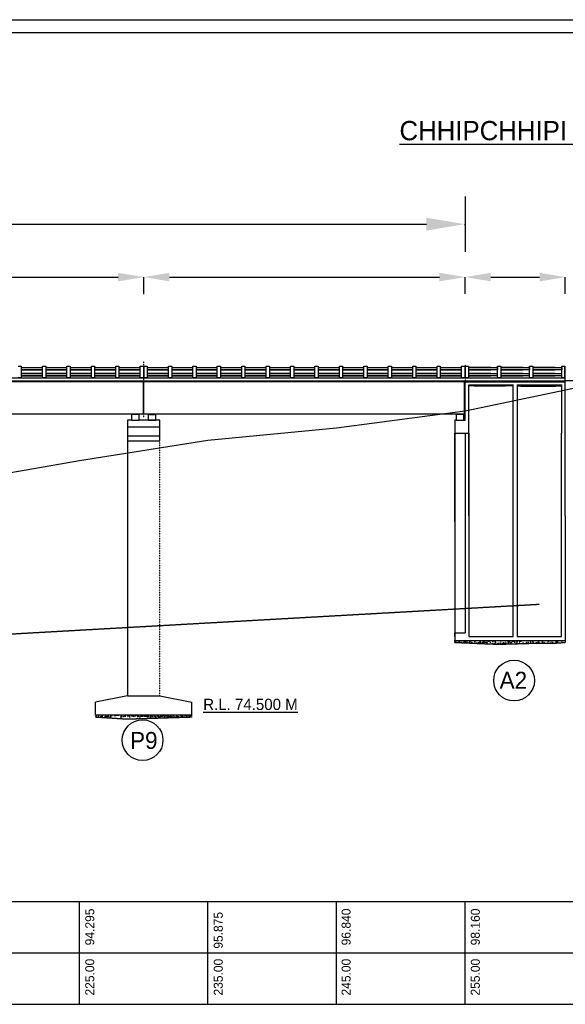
# Model space of a CAD drawing. Header units: inches. Extents: x -1841658761 to 3039153, y 1727 to 2165588347.
# Tile 36 of 41: x 850788 to 893238, y 983782 to 1060363. Entities that reach past the tile are written whole.
import ezdxf

# ---------------------------------------------------------------- set-up
doc = ezdxf.new("R2010")
doc.units = ezdxf.units.IN
doc.header["$MEASUREMENT"] = 0
doc.linetypes.add('ACAD_ISO03W100', pattern=[30, 12, -18])
doc.linetypes.add('DASHED', pattern=[0.75, 0.5, -0.25])
doc.layers.add('TEX', color=6, linetype='Continuous')
doc.layers.add('text', color=7, linetype='Continuous')
doc.dimstyles.get("Standard").update_dxf_attribs({"dimtxt": 0.18, "dimasz": 0.18, "dimexe": 0.18, "dimexo": 0.0625, "dimgap": 0.09, "dimtad": 0, "dimtih": 1, "dimtoh": 1, "dimdec": 4, "dimzin": 0, "dimdsep": 46, "dimtxsty": 'Standard', "dimcen": 0.09, "dimadec": 0, "dimazin": 0, "dimtfac": 1, "dimtdec": 4, "dimtofl": 0, "dimtmove": 0, "dimatfit": 3, "dimfxl": 1, "dimtolj": 1, "dimtzin": 0, "dimarcsym": 0})

# ---------------------------------------------------------------- blocks, each defined once
blk = doc.blocks.new('*D92')
at = {"color": 3, "lineweight": -2, "transparency": 16777216}
for p, q in [((635759, 1043039), (635759, 1044459)), ((638759, 1044459), (882438, 1044459)), ((885438, 1044384), (885438, 1044459))]:
    blk.add_line(p, q, dxfattribs=at)
at = {"color": 3, "transparency": 16777216}
for points in [[(638759, 1044959), (638759, 1043959), (635759, 1044459)], [(882438, 1044959), (882438, 1043959), (885438, 1044459)]]:
    blk.add_solid(points, dxfattribs=at)
at = {"layer": 'Defpoints', "color": 0, "transparency": 16777216}
for p in [(885438, 1044459), (885438, 1044384), (635759, 1043039)]:
    blk.add_point(p, dxfattribs=at)
at = {"color": 0, "transparency": 16777216, "insert": (775438, 1045531), "char_height": 1500, "attachment_point": 5}
blk.add_mtext('\\A1;{\\H1.4286x;LENGTH OF BRIDGE 250.00 M. = 10 SPAN OF 25.00 M. EACH}', dxfattribs=at)
blk = doc.blocks.new('*D102')
at = {"color": 0, "linetype": 'DASHED', "lineweight": -2, "transparency": 16777216}
for p, q in [((835438, 1039026), (835438, 1040343)), ((837438, 1040343), (858438, 1040343)), ((860438, 1039026), (860438, 1040343))]:
    blk.add_line(p, q, dxfattribs=at)
at = {"color": 0, "linetype": 'DASHED', "transparency": 16777216}
for points in [[(837438, 1040676), (837438, 1040010), (835438, 1040343)], [(858438, 1040676), (858438, 1040010), (860438, 1040343)]]:
    blk.add_solid(points, dxfattribs=at)
at = {"layer": 'Defpoints', "color": 0, "linetype": 'DASHED', "transparency": 16777216}
for p in [(860438, 1040343), (835438, 1039026), (860438, 1039026)]:
    blk.add_point(p, dxfattribs=at)
at = {"color": 0, "linetype": 'DASHED', "transparency": 16777216, "insert": (847938, 1040343), "char_height": 0.18, "attachment_point": 5}
blk.add_mtext('\\A1;25000.0000', dxfattribs=at)
blk = doc.blocks.new('*D103')
at = {"color": 0, "linetype": 'DASHED', "lineweight": -2, "transparency": 16777216}
for p, q in [((860438, 1039039), (860438, 1040343)), ((862438, 1040343), (883438, 1040343)), ((885438, 1039039), (885438, 1040343))]:
    blk.add_line(p, q, dxfattribs=at)
at = {"color": 0, "linetype": 'DASHED', "transparency": 16777216}
for points in [[(862438, 1040676), (862438, 1040010), (860438, 1040343)], [(883438, 1040676), (883438, 1040010), (885438, 1040343)]]:
    blk.add_solid(points, dxfattribs=at)
at = {"layer": 'Defpoints', "color": 0, "linetype": 'DASHED', "transparency": 16777216}
for p in [(885438, 1040343), (860438, 1039039), (885438, 1039039)]:
    blk.add_point(p, dxfattribs=at)
at = {"color": 0, "linetype": 'DASHED', "transparency": 16777216, "insert": (872938, 1040343), "char_height": 0.18, "attachment_point": 5}
blk.add_mtext('\\A1;25000.0066', dxfattribs=at)
blk = doc.blocks.new('*D104')
at = {"color": 0, "linetype": 'DASHED', "lineweight": -2, "transparency": 16777216}
for p, q in [((885438, 1039051), (885438, 1040343)), ((887438, 1040343), (891238, 1040343)), ((893238, 1039051), (893238, 1040343))]:
    blk.add_line(p, q, dxfattribs=at)
at = {"color": 0, "linetype": 'DASHED', "transparency": 16777216}
for points in [[(887438, 1040676), (887438, 1040010), (885438, 1040343)], [(891238, 1040676), (891238, 1040010), (893238, 1040343)]]:
    blk.add_solid(points, dxfattribs=at)
at = {"layer": 'Defpoints', "color": 0, "linetype": 'DASHED', "transparency": 16777216}
for p in [(893238, 1040343), (885438, 1039051), (893238, 1039051)]:
    blk.add_point(p, dxfattribs=at)
at = {"color": 0, "linetype": 'DASHED', "transparency": 16777216, "insert": (889338, 1040343), "char_height": 0.18, "attachment_point": 5}
blk.add_mtext('\\A1;7799.9919', dxfattribs=at)

msp = doc.modelspace()

# ---------------------------------------------------------------- hatches: boundary and pattern name
at = {"linetype": 'DASHED'}
h = msp.add_hatch(dxfattribs=at)
h.set_pattern_fill('AR-CONC', color=256, scale=75, style=0)
h.set_pattern_definition([(50, (-4441128.25, 957493.27), (537.945137, -47.0641), [56.25, -618.75]), (355, (-4441128.25, 957493.27), (-104.0635, 564.1441), [45, -495]), (100.4514, (-4441083.4, 957489.34), (433.882036, 517.079657), [47.80514, -525.856584]), (46.1842, (-4441128.25, 957643.27), (800.43079, -124.13926), [84.375, -928.125]), (96.6356, (-4441061.54, 957632.9), (700.99703, 730.5884), [71.70772, -788.78475]), (351.1842, (-4441128.25, 957643.3), (700.99646, 730.58895), [67.5, -742.5]), (21, (-4441053.25, 957605.77), (447.68029, -301.964168), [56.25, -618.75]), (326, (-4441053.25, 957605.77), (182.4865, 543.862534), [45, -495]), (71.4514, (-4441015.94, 957580.6), (630.16697, 241.89787), [47.80514, -525.856584]), (37.5, (-4441128.25, 957493.27), (9.1198915, 249.6703904), [0, -489, 0, -502.5, 0, -496.875]), (7.5, (-4441128.25, 957493.27), (197.302153, 295.808784), [0, -286.5, 0, -477.75, 0, -189.375]), (327.5, (-4441295.5, 957493.27), (400.366827, -16.916154), [0, -187.5, 0, -585, 0, -776.25]), (317.5, (-4441370.5, 957493.27), (437.389627, 75.078737), [0, -243.75, 0, -388.5, 0, -551.25])])
h.paths.add_polyline_path([(885737.94207, 1031956.73515), (885737.94207, 1031910.55833), (886668.26106, 1031880.85471), (887546.62783, 1031880.85471), (889187.94207, 1031908.61167), (889187.94207, 1031956.73515)])
h = msp.add_hatch(dxfattribs=at)
h.set_pattern_fill('AR-CONC', color=256, scale=60, style=0)
h.set_pattern_definition([(50, (-4441128.25, 957493.27), (430.35611, -37.65128), [45, -495]), (355, (-4441128.25, 957493.27), (-83.2508, 451.31528), [36, -396]), (100.4514, (-4441092.4, 957490.13), (347.10563, 413.663725), [38.244114, -420.685267]), (46.1842, (-4441128.25, 957613.27), (640.34463, -99.31141), [67.5, -742.5]), (96.6356, (-4441074.9, 957605), (560.79762, 584.47072), [57.36617, -631.0278]), (351.1842, (-4441128.25, 957613.27), (560.79717, 584.47116), [54, -594]), (21, (-4441068.25, 957583.27), (358.144231, -241.571334), [45, -495]), (326, (-4441068.25, 957583.27), (145.9892, 435.090027), [36, -396]), (71.4514, (-4441038.4, 957563.13), (504.133577, 193.518298), [38.244114, -420.685267]), (37.5, (-4441128.25, 957493.27), (7.295913, 199.7363123), [0, -391.2, 0, -402, 0, -397.5]), (7.5, (-4441128.25, 957493.27), (157.8417225, 236.647027), [0, -229.2, 0, -382.2, 0, -151.5]), (327.5, (-4441262.05, 957493.27), (320.2934617, -13.532923), [0, -150, 0, -468, 0, -621]), (317.5, (-4441322.05, 957493.27), (349.911702, 60.06299), [0, -195, 0, -310.8, 0, -441])])
h.paths.add_polyline_path([(889487.94207, 1031956.73515), (889487.94207, 1031881.88612), (890418.26106, 1031852.1825), (891296.62783, 1031852.1825), (892937.94207, 1031879.93946), (892937.94207, 1031956.73515)])
at = {"lineweight": 30}
for points in [[(859987.94363, 1029667.73432), (859987.94363, 1029706.73432), (859587.94363, 1029706.73432), (859587.94363, 1029667.73432)], [(861287.94363, 1029667.73432), (861287.94363, 1029706.73432), (860887.94363, 1029706.73432), (860887.94363, 1029667.73432)]]:
    msp.add_hatch(color=7, dxfattribs=at).paths.add_polyline_path(points)
msp.add_hatch(color=256).paths.add_polyline_path([(885237.94207, 1029706.73515), (884837.94207, 1029706.73515), (884837.94207, 1029667.73515), (885237.94207, 1029667.73515)])
at = {"linetype": 'DASHED'}
h = msp.add_hatch(dxfattribs=at)
h.set_pattern_fill('AR-CONC', color=256, scale=75, style=0)
h.set_pattern_definition([(50, (-4441128.25, 960493.27), (537.945137, -47.0641), [56.25, -618.75]), (355, (-4441128.25, 960493.27), (-104.0635, 564.1441), [45, -495]), (100.4514, (-4441083.4, 960489.34), (433.882036, 517.079657), [47.80514, -525.856584]), (46.1842, (-4441128.25, 960643.27), (800.43079, -124.13926), [84.375, -928.125]), (96.6356, (-4441061.54, 960632.9), (700.99703, 730.5884), [71.70772, -788.78475]), (351.1842, (-4441128.25, 960643.3), (700.99646, 730.58895), [67.5, -742.5]), (21, (-4441053.25, 960605.77), (447.68029, -301.964168), [56.25, -618.75]), (326, (-4441053.25, 960605.77), (182.4865, 543.862534), [45, -495]), (71.4514, (-4441015.94, 960580.6), (630.16697, 241.89787), [47.80514, -525.856584]), (37.5, (-4441128.25, 960493.27), (9.1198915, 249.6703904), [0, -489, 0, -502.5, 0, -496.875]), (7.5, (-4441128.25, 960493.27), (197.302153, 295.808784), [0, -286.5, 0, -477.75, 0, -189.375]), (327.5, (-4441295.5, 960493.27), (400.366827, -16.916154), [0, -187.5, 0, -585, 0, -776.25]), (317.5, (-4441370.5, 960493.27), (437.389627, 75.078737), [0, -243.75, 0, -388.5, 0, -551.25])])
h.paths.add_polyline_path([(885737.94207, 1012081.73515), (884637.94207, 1012081.73515), (884637.94207, 1011931.73515), (888021.38247, 1011787.48714), (890405.20232, 1011857.85097), (892225.36142, 1011861.46403), (893237.94207, 1011931.73515), (893237.94207, 1012081.73515)])
at = {"linetype": 'ACAD_ISO03W100'}
h = msp.add_hatch(dxfattribs=at)
h.set_pattern_fill('AR-CONC', color=256, scale=50, style=0)
h.set_pattern_definition([(50, (-3845433.97, 963194.88), (358.630091, -31.376067), [37.5, -412.5]), (355, (-3845433.97, 963194.88), (-69.375667, 376.096067), [30, -330]), (100.4514, (-3845404.1, 963192.26), (289.25469, 344.71977), [31.870095, -350.571056]), (46.1842, (-3845433.97, 963294.88), (533.620524, -82.759507), [56.25, -618.75]), (96.6356, (-3845389.5, 963288), (467.33135, 487.058935), [47.805144, -525.8565]), (351.1842, (-3845433.97, 963294.9), (467.33097, 487.0593), [45, -495]), (21, (-3845383.97, 963269.88), (298.453526, -201.309445), [37.5, -412.5]), (326, (-3845383.97, 963269.88), (121.657666, 362.575023), [30, -330]), (71.4514, (-3845359.1, 963253.1), (420.111314, 161.265248), [31.870095, -350.571056]), (37.5, (-3845433.97, 963194.88), (6.0799277, 166.446927), [0, -326, 0, -335, 0, -331.25]), (7.5, (-3845433.97, 963194.88), (131.534769, 197.205856), [0, -191, 0, -318.5, 0, -126.25]), (327.5, (-3845545.47, 963194.88), (266.911218, -11.277436), [0, -125, 0, -390, 0, -517.5]), (317.5, (-3845595.47, 963194.88), (291.593085, 50.052491), [0, -162.5, 0, -259, 0, -367.5])])
h.paths.add_polyline_path([(864187.94363, 1006131.73515), (864187.94363, 1006281.73515), (856687.94363, 1006281.73515), (856687.94363, 1006131.73515)])

# ---------------------------------------------------------------- linework, layer by layer
at = {"lineweight": 30}
for p, q in [((579437.94207, 1060362.80354), (939896.01922, 1060362.80354)), ((885437.94207, 1032206.73515), (815437.94207, 1032206.73515)), ((885437.94207, 1029706.73515), (885437.94207, 1032206.73515)), ((885437.94207, 1029941.73515), (895437.94207, 1032036.73515)), ((875437.94207, 1028621.73515), (885437.94207, 1029941.73515)), ((865437.94207, 1027656.73515), (875437.94207, 1028621.73515)), ((855437.94207, 1026076.73515), (865437.94207, 1027656.73515)), ((845437.94207, 1024336.73515), (855437.94207, 1026076.73515))]:
    msp.add_line(p, q, dxfattribs=at)
for p, q in [((580437.94207, 1059362.80354), (937481.23927, 1059362.80354)), ((885437.94207, 1029206.73515), (885437.94207, 1032206.73515)), ((885437.94207, 1032206.73515), (893237.94207, 1032206.73515)), ((885737.94207, 1021781.73515), (885737.94207, 1031956.73515)), ((885737.94207, 1031956.73515), (889187.94207, 1031956.73515)), ((889187.94207, 1012381.73515), (889187.94207, 1031956.73515)), ((889487.94207, 1031956.73515), (889487.94207, 1012381.73515)), ((889487.94207, 1031956.73515), (892937.94207, 1031956.73515)), ((892937.94207, 1031956.73515), (892937.94207, 1028206.73515)), ((892937.94207, 1031956.73515), (892937.94207, 1031876.73515)), ((893237.94207, 1032206.73515), (893237.94207, 1032281.73515)), ((893237.94207, 1021781.73515), (893237.94207, 1032206.73515)), ((884837.94207, 1029667.73515), (884737.94207, 1029667.73515)), ((884737.94207, 1029667.73515), (884737.94207, 1029206.73515)), ((884837.94207, 1029667.73515), (884837.94207, 1029706.73515)), ((885237.94207, 1029667.73515), (884837.94207, 1029667.73515)), ((885237.94207, 1029706.73515), (885237.94207, 1029667.73515)), ((885337.94207, 1029667.73515), (885237.94207, 1029667.73515)), ((885337.94207, 1029206.73515), (885337.94207, 1029667.73515)), ((884737.94207, 1029206.73515), (884637.94207, 1029206.73515)), ((884637.94207, 1029206.73515), (884637.94207, 1028206.73515)), ((884737.94207, 1029206.73515), (885337.94207, 1029206.73515)), ((885337.94207, 1029206.73515), (885437.94207, 1029206.73515)), ((884637.94207, 1021481.73515), (884637.94207, 1028206.73515)), ((884637.94207, 1028206.73515), (885737.94207, 1028206.73515)), ((884637.94207, 1028206.73515), (884637.94207, 1011931.73515)), ((885437.94207, 1028206.73515), (885437.94207, 1012681.73515)), ((885737.94207, 1028206.73515), (885737.94207, 1012381.73515)), ((892937.94207, 1012381.73515), (892937.94207, 1028206.73515)), ((859187.94363, 1027606.73432), (859187.94363, 1007781.73515)), ((884637.94207, 1021781.73515), (884637.94207, 1022081.73515)), ((884637.94207, 1021781.73515), (884637.94207, 1021481.73515)), ((893237.94207, 1021781.73515), (893237.94207, 1015081.73515)), ((884637.94207, 1021331.73515), (884637.94207, 1021481.73515)), ((884637.94207, 1012381.73515), (884637.94207, 1012681.73515)), ((884637.94207, 1012681.73515), (885437.94207, 1012681.73515)), ((884637.94207, 1012381.73515), (884637.94207, 1012081.73515)), ((884637.94207, 1012081.73515), (893237.94207, 1012081.73515)), ((884637.94207, 1011931.73515), (884637.94207, 1012081.73515)), ((885737.94207, 1012381.73515), (889187.94207, 1012381.73515)), ((885737.94207, 1012381.73515), (889187.94207, 1012381.73515)), ((885737.94207, 1012381.73515), (885737.94207, 1012381.73515)), ((885737.94207, 1012381.73515), (885737.94207, 1012381.73515)), ((885737.94207, 1012381.73515), (886478.17084, 1012381.73515)), ((885737.94207, 1012381.73515), (885737.94207, 1012381.73515)), ((885737.94207, 1012081.73515), (893237.94207, 1012081.73515)), ((889487.94207, 1012381.73515), (892937.94207, 1012381.73515)), ((893237.94207, 1012381.73515), (893237.94207, 1012081.73515)), ((893237.94207, 1012081.73515), (893237.94207, 1011931.73515)), ((859187.94363, 1007781.73515), (856687.94363, 1007281.73515)), ((856687.94363, 1006281.73515), (856687.94363, 1007281.73515)), ((859187.94363, 1007781.73515), (861687.94363, 1007781.73515)), ((861687.94363, 1007781.73515), (864187.94363, 1007281.73515)), ((864187.94363, 1006281.73515), (864187.94363, 1007281.73515)), ((864187.94363, 1006281.73515), (856687.94363, 1006281.73515)), ((805059.77371, 991781.73515), (935437.94207, 991781.73515)), ((855437.94207, 983781.73515), (855437.94207, 991781.73515)), ((865437.94207, 983781.73515), (865437.94207, 991781.73515)), ((875437.94207, 983781.73515), (875437.94207, 991781.73515)), ((885437.94207, 983781.73515), (885437.94207, 991781.73515)), ((805287.94207, 987781.73515), (935437.94207, 987781.73515)), ((805402.44207, 983781.73515), (935437.94207, 983781.73515))]:
    msp.add_line(p, q)
at = {"linetype": 'DASHED'}
for p, q in [((885437.94363, 1046614.18732), (885437.94363, 1044383.80298)), ((885437.94363, 1044383.80298), (885437.94363, 1042318.46944)), ((893237.94207, 1032281.73515), (893237.94207, 1032506.73515)), ((860417.94387, 1029706.73446), (860417.94387, 1032206.73528)), ((860457.94363, 1029706.73432), (860457.94363, 1032206.73515)), ((885397.94363, 1029706.73432), (885397.94363, 1032206.73515)), ((885737.94207, 1031910.55833), (886668.26106, 1031880.85471)), ((886668.26106, 1031880.85471), (887546.62783, 1031880.85471)), ((887546.62783, 1031880.85471), (889187.94207, 1031908.61167)), ((889487.94207, 1031881.88612), (890418.26106, 1031852.1825)), ((890418.26106, 1031852.1825), (891296.62783, 1031852.1825)), ((891296.62783, 1031852.1825), (892937.94207, 1031879.93946)), ((895437.94207, 1032281.73515), (893237.94207, 1032281.73515)), ((835457.94363, 1029706.73432), (860417.94363, 1029706.73432)), ((860457.94363, 1029706.73432), (885397.94363, 1029706.73432)), ((884637.94207, 1011931.73515), (888021.38247, 1011787.48714)), ((888021.38247, 1011787.48714), (890405.20232, 1011857.85097)), ((890405.20232, 1011857.85097), (892225.36142, 1011861.46403)), ((892225.36142, 1011861.46403), (893237.94207, 1011931.73515)), ((856687.94363, 1006131.73515), (859150.60465, 1005975.45232)), ((859150.60465, 1005975.45232), (861246.7782, 1006041.38629)), ((861246.7782, 1006041.38629), (864187.94363, 1006131.73515))]:
    msp.add_line(p, q, dxfattribs=at)
at = {"color": 251}
for p, q in [((850662.94363, 1033406.73515), (850912.94363, 1033406.73515)), ((850912.94363, 1033406.73515), (850912.94363, 1033306.73515)), ((850912.94363, 1033306.73515), (850912.94363, 1032506.73515)), ((850912.94363, 1033126.73515), (852562.94363, 1033126.73515)), ((852562.94363, 1033126.73515), (850912.94363, 1033126.73515)), ((852562.94363, 1033406.73515), (852812.94363, 1033406.73515)), ((852562.94363, 1033306.73515), (852562.94363, 1033406.73515)), ((852562.94363, 1032506.73515), (852562.94363, 1033306.73515)), ((852812.94363, 1033406.73515), (852812.94363, 1033306.73515)), ((852812.94363, 1033306.73515), (852812.94363, 1032506.73515)), ((852812.94363, 1033126.73515), (854462.94363, 1033126.73515)), ((854462.94363, 1033126.73515), (852812.94363, 1033126.73515)), ((854462.94363, 1033406.73515), (854712.94363, 1033406.73515)), ((854462.94363, 1033306.73515), (854462.94363, 1033406.73515)), ((854462.94363, 1032506.73515), (854462.94363, 1033306.73515)), ((854712.94363, 1033406.73515), (854712.94363, 1033306.73515)), ((854712.94363, 1033306.73515), (854712.94363, 1032506.73515)), ((854712.94363, 1033126.73515), (856362.94363, 1033126.73515)), ((856362.94363, 1033126.73515), (854712.94363, 1033126.73515)), ((856362.94363, 1033406.73515), (856612.94363, 1033406.73515)), ((856362.94363, 1033306.73515), (856362.94363, 1033406.73515)), ((856362.94363, 1032506.73515), (856362.94363, 1033306.73515)), ((856612.94363, 1033406.73515), (856612.94363, 1033306.73515)), ((856612.94363, 1033306.73515), (856612.94363, 1032506.73515)), ((856612.94363, 1033126.73515), (858262.94363, 1033126.73515)), ((858262.94363, 1033126.73515), (856612.94363, 1033126.73515)), ((858262.94363, 1033406.73515), (858512.94363, 1033406.73515)), ((858262.94363, 1033306.73515), (858262.94363, 1033406.73515)), ((858262.94363, 1032506.73515), (858262.94363, 1033306.73515)), ((858512.94363, 1033406.73515), (858512.94363, 1033306.73515)), ((858512.94363, 1033306.73515), (858512.94363, 1032506.73515)), ((858512.94363, 1033126.73515), (860162.94363, 1033126.73515)), ((860162.94363, 1033126.73515), (858512.94363, 1033126.73515)), ((860162.94363, 1033406.73515), (860412.94363, 1033406.73515)), ((860162.94363, 1033306.73515), (860162.94363, 1033406.73515)), ((860162.94363, 1032506.73515), (860162.94363, 1033306.73515)), ((860412.94363, 1033406.73515), (860412.94363, 1033306.73515)), ((860412.94363, 1033306.73515), (860412.94363, 1032506.73515)), ((860462.94363, 1033406.73515), (860712.94363, 1033406.73515)), ((860462.94363, 1033306.73515), (860462.94363, 1033406.73515)), ((860462.94363, 1032506.73515), (860462.94363, 1033306.73515)), ((860712.94363, 1033406.73515), (860712.94363, 1033306.73515)), ((860712.94363, 1033306.73515), (860712.94363, 1032506.73515)), ((860712.94363, 1033126.73515), (862362.94363, 1033126.73515)), ((862362.94363, 1033126.73515), (860712.94363, 1033126.73515)), ((862362.94363, 1033406.73515), (862612.94363, 1033406.73515)), ((862362.94363, 1033306.73515), (862362.94363, 1033406.73515)), ((862362.94363, 1032506.73515), (862362.94363, 1033306.73515)), ((862612.94363, 1033406.73515), (862612.94363, 1033306.73515)), ((862612.94363, 1033306.73515), (862612.94363, 1032506.73515)), ((862612.94363, 1033126.73515), (864262.94363, 1033126.73515)), ((864262.94363, 1033126.73515), (862612.94363, 1033126.73515)), ((864262.94363, 1033406.73515), (864512.94363, 1033406.73515)), ((864262.94363, 1033306.73515), (864262.94363, 1033406.73515)), ((864262.94363, 1032506.73515), (864262.94363, 1033306.73515)), ((864512.94363, 1033406.73515), (864512.94363, 1033306.73515)), ((864512.94363, 1033306.73515), (864512.94363, 1032506.73515)), ((864512.94363, 1033126.73515), (866162.94363, 1033126.73515)), ((866162.94363, 1033126.73515), (864512.94363, 1033126.73515)), ((866162.94363, 1033406.73515), (866412.94363, 1033406.73515)), ((866162.94363, 1033306.73515), (866162.94363, 1033406.73515)), ((866162.94363, 1032506.73515), (866162.94363, 1033306.73515)), ((866412.94363, 1033406.73515), (866412.94363, 1033306.73515)), ((866412.94363, 1033306.73515), (866412.94363, 1032506.73515)), ((866412.94363, 1033126.73515), (868062.94363, 1033126.73515)), ((868062.94363, 1033126.73515), (866412.94363, 1033126.73515)), ((868062.94363, 1033406.73515), (868312.94363, 1033406.73515)), ((868062.94363, 1033306.73515), (868062.94363, 1033406.73515)), ((868062.94363, 1032506.73515), (868062.94363, 1033306.73515)), ((868312.94363, 1033406.73515), (868312.94363, 1033306.73515)), ((868312.94363, 1033306.73515), (868312.94363, 1032506.73515)), ((868312.94363, 1033126.73515), (869962.94363, 1033126.73515)), ((869962.94363, 1033126.73515), (868312.94363, 1033126.73515)), ((869962.94363, 1033406.73515), (870212.94363, 1033406.73515)), ((869962.94363, 1033306.73515), (869962.94363, 1033406.73515)), ((869962.94363, 1032506.73515), (869962.94363, 1033306.73515)), ((870212.94363, 1033406.73515), (870212.94363, 1033306.73515)), ((870212.94363, 1033306.73515), (870212.94363, 1032506.73515)), ((870212.94363, 1033126.73515), (871862.94363, 1033126.73515)), ((871862.94363, 1033126.73515), (870212.94363, 1033126.73515)), ((871862.94363, 1033406.73515), (872112.94363, 1033406.73515)), ((871862.94363, 1033306.73515), (871862.94363, 1033406.73515)), ((871862.94363, 1032506.73515), (871862.94363, 1033306.73515)), ((872112.94363, 1033406.73515), (872112.94363, 1033306.73515)), ((872112.94363, 1033306.73515), (872112.94363, 1032506.73515)), ((872112.94363, 1033126.73515), (873762.94363, 1033126.73515)), ((873762.94363, 1033126.73515), (872112.94363, 1033126.73515)), ((873762.94363, 1033406.73515), (874012.94363, 1033406.73515)), ((873762.94363, 1033306.73515), (873762.94363, 1033406.73515)), ((873762.94363, 1032506.73515), (873762.94363, 1033306.73515)), ((874012.94363, 1033406.73515), (874012.94363, 1033306.73515)), ((874012.94363, 1033306.73515), (874012.94363, 1032506.73515)), ((874012.94363, 1033126.73515), (875662.94363, 1033126.73515)), ((875662.94363, 1033126.73515), (874012.94363, 1033126.73515)), ((875662.94363, 1033406.73515), (875912.94363, 1033406.73515)), ((875662.94363, 1033306.73515), (875662.94363, 1033406.73515)), ((875662.94363, 1032506.73515), (875662.94363, 1033306.73515)), ((875912.94363, 1033406.73515), (875912.94363, 1033306.73515)), ((875912.94363, 1033306.73515), (875912.94363, 1032506.73515)), ((875912.94363, 1033126.73515), (877562.94363, 1033126.73515)), ((877562.94363, 1033126.73515), (875912.94363, 1033126.73515)), ((877562.94363, 1033406.73515), (877812.94363, 1033406.73515)), ((877562.94363, 1033306.73515), (877562.94363, 1033406.73515)), ((877562.94363, 1032506.73515), (877562.94363, 1033306.73515)), ((877812.94363, 1033406.73515), (877812.94363, 1033306.73515)), ((877812.94363, 1033306.73515), (877812.94363, 1032506.73515)), ((877812.94363, 1033126.73515), (879462.94363, 1033126.73515)), ((879462.94363, 1033126.73515), (877812.94363, 1033126.73515)), ((879462.94363, 1033406.73515), (879712.94363, 1033406.73515)), ((879462.94363, 1033306.73515), (879462.94363, 1033406.73515)), ((879462.94363, 1032506.73515), (879462.94363, 1033306.73515)), ((879712.94363, 1033406.73515), (879712.94363, 1033306.73515)), ((879712.94363, 1033306.73515), (879712.94363, 1032506.73515)), ((879712.94363, 1033126.73515), (881362.94363, 1033126.73515)), ((881362.94363, 1033126.73515), (879712.94363, 1033126.73515)), ((881362.94363, 1033406.73515), (881612.94363, 1033406.73515)), ((881362.94363, 1033306.73515), (881362.94363, 1033406.73515)), ((881362.94363, 1032506.73515), (881362.94363, 1033306.73515)), ((881612.94363, 1033406.73515), (881612.94363, 1033306.73515)), ((881612.94363, 1033306.73515), (881612.94363, 1032506.73515)), ((881612.94363, 1033126.73515), (883262.94363, 1033126.73515)), ((883262.94363, 1033126.73515), (881612.94363, 1033126.73515)), ((883262.94363, 1033406.73515), (883512.94363, 1033406.73515)), ((883262.94363, 1033306.73515), (883262.94363, 1033406.73515)), ((883262.94363, 1032506.73515), (883262.94363, 1033306.73515)), ((883512.94363, 1033406.73515), (883512.94363, 1033306.73515)), ((883512.94363, 1033306.73515), (883512.94363, 1032506.73515)), ((883512.94363, 1033126.73515), (885162.94363, 1033126.73515)), ((885162.94363, 1033126.73515), (883512.94363, 1033126.73515)), ((885162.94363, 1033406.73515), (885412.94363, 1033406.73515)), ((885162.94363, 1033306.73515), (885162.94363, 1033406.73515)), ((885162.94363, 1032506.73515), (885162.94363, 1033306.73515)), ((885412.94363, 1033406.73515), (885412.94363, 1033306.73515)), ((885412.94363, 1033306.73515), (885412.94363, 1032506.73515)), ((885462.94363, 1033406.73515), (885712.94363, 1033406.73515)), ((885462.94363, 1033306.73515), (885462.94363, 1033406.73515)), ((885462.94363, 1032506.73515), (885462.94363, 1033306.73515)), ((885712.94363, 1033406.73515), (885712.94363, 1033306.73515)), ((885712.94363, 1033306.73515), (885712.94363, 1032506.73515)), ((887448.44363, 1033306.73515), (885712.94363, 1033306.73515)), ((885712.94363, 1033306.73515), (887448.44363, 1033306.73515)), ((885712.94363, 1033306.73515), (887447.94363, 1033306.73515)), ((885712.94363, 1033306.73515), (887962.94363, 1033306.73515)), ((885712.94363, 1033126.73515), (887447.94363, 1033126.73515)), ((887447.94363, 1033126.73515), (885712.94363, 1033126.73515)), ((887962.94363, 1033126.73515), (887447.94363, 1033126.73515)), ((887962.94363, 1033406.73515), (888212.94363, 1033406.73515)), ((887962.94363, 1033306.73515), (887962.94363, 1033406.73515)), ((887962.94363, 1032506.73515), (887962.94363, 1033306.73515)), ((887962.94363, 1033306.73515), (887962.94363, 1033126.73515)), ((888212.94363, 1033406.73515), (888212.94363, 1033306.73515)), ((888212.94363, 1033306.73515), (888212.94363, 1032506.73515)), ((889948.44363, 1033306.73515), (888212.94363, 1033306.73515)), ((888212.94363, 1033306.73515), (889948.44363, 1033306.73515)), ((888212.94363, 1033306.73515), (889947.94363, 1033306.73515)), ((888212.94363, 1033306.73515), (890462.94363, 1033306.73515)), ((888212.94363, 1033126.73515), (889947.94363, 1033126.73515)), ((889947.94363, 1033126.73515), (888212.94363, 1033126.73515)), ((890462.94363, 1033126.73515), (889947.94363, 1033126.73515)), ((890462.94363, 1033406.73515), (890712.94363, 1033406.73515)), ((890462.94363, 1033306.73515), (890462.94363, 1033406.73515)), ((890462.94363, 1032506.73515), (890462.94363, 1033306.73515)), ((890462.94363, 1033306.73515), (890462.94363, 1033126.73515)), ((890712.94363, 1033406.73515), (890712.94363, 1033306.73515)), ((890712.94363, 1033306.73515), (890712.94363, 1032506.73515)), ((892448.44363, 1033306.73515), (890712.94363, 1033306.73515)), ((890712.94363, 1033306.73515), (892448.44363, 1033306.73515)), ((890712.94363, 1033306.73515), (892447.94363, 1033306.73515)), ((890712.94363, 1033306.73515), (892962.94363, 1033306.73515)), ((890712.94363, 1033126.73515), (892447.94363, 1033126.73515)), ((892447.94363, 1033126.73515), (890712.94363, 1033126.73515)), ((892962.94363, 1033126.73515), (892447.94363, 1033126.73515)), ((892962.94363, 1033406.73515), (893212.94363, 1033406.73515)), ((892962.94363, 1033306.73515), (892962.94363, 1033406.73515)), ((892962.94363, 1032506.73515), (892962.94363, 1033306.73515)), ((892962.94363, 1033306.73515), (892962.94363, 1033126.73515)), ((893212.94363, 1033406.73515), (893212.94363, 1033306.73515)), ((893212.94363, 1032506.73515), (893212.94363, 1033406.73515)), ((893212.94363, 1033306.73515), (893212.94363, 1032506.73515)), ((627637.94207, 1032506.73515), (893237.94207, 1032506.73515)), ((850912.94363, 1032506.73515), (850662.94363, 1032506.73515)), ((852562.94363, 1032836.73515), (850912.94363, 1032836.73515)), ((850912.94363, 1032836.73515), (852562.94363, 1032836.73515)), ((850912.94363, 1032656.73515), (852562.94363, 1032656.73515)), ((852562.94363, 1032656.73515), (850912.94363, 1032656.73515)), ((852812.94363, 1032506.73515), (852562.94363, 1032506.73515)), ((854462.94363, 1032836.73515), (852812.94363, 1032836.73515)), ((852812.94363, 1032836.73515), (854462.94363, 1032836.73515)), ((852812.94363, 1032656.73515), (854462.94363, 1032656.73515)), ((854462.94363, 1032656.73515), (852812.94363, 1032656.73515)), ((854712.94363, 1032506.73515), (854462.94363, 1032506.73515)), ((856362.94363, 1032836.73515), (854712.94363, 1032836.73515)), ((854712.94363, 1032836.73515), (856362.94363, 1032836.73515)), ((854712.94363, 1032656.73515), (856362.94363, 1032656.73515)), ((856362.94363, 1032656.73515), (854712.94363, 1032656.73515)), ((856612.94363, 1032506.73515), (856362.94363, 1032506.73515)), ((858262.94363, 1032836.73515), (856612.94363, 1032836.73515)), ((856612.94363, 1032836.73515), (858262.94363, 1032836.73515)), ((856612.94363, 1032656.73515), (858262.94363, 1032656.73515)), ((858262.94363, 1032656.73515), (856612.94363, 1032656.73515)), ((858512.94363, 1032506.73515), (858262.94363, 1032506.73515)), ((860162.94363, 1032836.73515), (858512.94363, 1032836.73515)), ((858512.94363, 1032836.73515), (860162.94363, 1032836.73515)), ((858512.94363, 1032656.73515), (860162.94363, 1032656.73515)), ((860162.94363, 1032656.73515), (858512.94363, 1032656.73515)), ((860412.94363, 1032506.73515), (860162.94363, 1032506.73515)), ((860712.94363, 1032506.73515), (860462.94363, 1032506.73515)), ((862362.94363, 1032836.73515), (860712.94363, 1032836.73515)), ((860712.94363, 1032836.73515), (862362.94363, 1032836.73515)), ((860712.94363, 1032656.73515), (862362.94363, 1032656.73515)), ((862362.94363, 1032656.73515), (860712.94363, 1032656.73515)), ((862612.94363, 1032506.73515), (862362.94363, 1032506.73515)), ((864262.94363, 1032836.73515), (862612.94363, 1032836.73515)), ((862612.94363, 1032836.73515), (864262.94363, 1032836.73515)), ((862612.94363, 1032656.73515), (864262.94363, 1032656.73515)), ((864262.94363, 1032656.73515), (862612.94363, 1032656.73515)), ((864512.94363, 1032506.73515), (864262.94363, 1032506.73515)), ((866162.94363, 1032836.73515), (864512.94363, 1032836.73515)), ((864512.94363, 1032836.73515), (866162.94363, 1032836.73515)), ((864512.94363, 1032656.73515), (866162.94363, 1032656.73515)), ((866162.94363, 1032656.73515), (864512.94363, 1032656.73515)), ((866412.94363, 1032506.73515), (866162.94363, 1032506.73515)), ((868062.94363, 1032836.73515), (866412.94363, 1032836.73515)), ((866412.94363, 1032836.73515), (868062.94363, 1032836.73515)), ((866412.94363, 1032656.73515), (868062.94363, 1032656.73515)), ((868062.94363, 1032656.73515), (866412.94363, 1032656.73515)), ((868312.94363, 1032506.73515), (868062.94363, 1032506.73515)), ((869962.94363, 1032836.73515), (868312.94363, 1032836.73515)), ((868312.94363, 1032836.73515), (869962.94363, 1032836.73515)), ((868312.94363, 1032656.73515), (869962.94363, 1032656.73515)), ((869962.94363, 1032656.73515), (868312.94363, 1032656.73515)), ((870212.94363, 1032506.73515), (869962.94363, 1032506.73515)), ((871862.94363, 1032836.73515), (870212.94363, 1032836.73515)), ((870212.94363, 1032836.73515), (871862.94363, 1032836.73515)), ((870212.94363, 1032656.73515), (871862.94363, 1032656.73515)), ((871862.94363, 1032656.73515), (870212.94363, 1032656.73515)), ((872112.94363, 1032506.73515), (871862.94363, 1032506.73515)), ((873762.94363, 1032836.73515), (872112.94363, 1032836.73515)), ((872112.94363, 1032836.73515), (873762.94363, 1032836.73515)), ((872112.94363, 1032656.73515), (873762.94363, 1032656.73515)), ((873762.94363, 1032656.73515), (872112.94363, 1032656.73515)), ((874012.94363, 1032506.73515), (873762.94363, 1032506.73515)), ((875662.94363, 1032836.73515), (874012.94363, 1032836.73515)), ((874012.94363, 1032836.73515), (875662.94363, 1032836.73515)), ((874012.94363, 1032656.73515), (875662.94363, 1032656.73515)), ((875662.94363, 1032656.73515), (874012.94363, 1032656.73515)), ((875912.94363, 1032506.73515), (875662.94363, 1032506.73515)), ((877562.94363, 1032836.73515), (875912.94363, 1032836.73515)), ((875912.94363, 1032836.73515), (877562.94363, 1032836.73515)), ((875912.94363, 1032656.73515), (877562.94363, 1032656.73515)), ((877562.94363, 1032656.73515), (875912.94363, 1032656.73515)), ((877812.94363, 1032506.73515), (877562.94363, 1032506.73515)), ((879462.94363, 1032836.73515), (877812.94363, 1032836.73515)), ((877812.94363, 1032836.73515), (879462.94363, 1032836.73515)), ((877812.94363, 1032656.73515), (879462.94363, 1032656.73515)), ((879462.94363, 1032656.73515), (877812.94363, 1032656.73515)), ((879712.94363, 1032506.73515), (879462.94363, 1032506.73515)), ((881362.94363, 1032836.73515), (879712.94363, 1032836.73515)), ((879712.94363, 1032836.73515), (881362.94363, 1032836.73515)), ((879712.94363, 1032656.73515), (881362.94363, 1032656.73515)), ((881362.94363, 1032656.73515), (879712.94363, 1032656.73515)), ((881612.94363, 1032506.73515), (881362.94363, 1032506.73515)), ((883262.94363, 1032836.73515), (881612.94363, 1032836.73515)), ((881612.94363, 1032836.73515), (883262.94363, 1032836.73515)), ((881612.94363, 1032656.73515), (883262.94363, 1032656.73515)), ((883262.94363, 1032656.73515), (881612.94363, 1032656.73515)), ((883512.94363, 1032506.73515), (883262.94363, 1032506.73515)), ((885162.94363, 1032836.73515), (883512.94363, 1032836.73515)), ((883512.94363, 1032836.73515), (885162.94363, 1032836.73515)), ((883512.94363, 1032656.73515), (885162.94363, 1032656.73515)), ((885162.94363, 1032656.73515), (883512.94363, 1032656.73515)), ((885412.94363, 1032506.73515), (885162.94363, 1032506.73515)), ((885712.94363, 1032506.73515), (885462.94363, 1032506.73515)), ((887447.94363, 1032836.73515), (885712.94363, 1032836.73515)), ((885712.94363, 1032836.73515), (887962.94363, 1032836.73515)), ((885712.94363, 1032656.73515), (887448.44363, 1032656.73515)), ((887962.94363, 1032656.73515), (885712.94363, 1032656.73515)), ((888212.94363, 1032506.73515), (887962.94363, 1032506.73515)), ((889947.94363, 1032836.73515), (888212.94363, 1032836.73515)), ((888212.94363, 1032836.73515), (890462.94363, 1032836.73515)), ((888212.94363, 1032656.73515), (889948.44363, 1032656.73515)), ((890462.94363, 1032656.73515), (888212.94363, 1032656.73515)), ((890712.94363, 1032506.73515), (890462.94363, 1032506.73515)), ((892447.94363, 1032836.73515), (890712.94363, 1032836.73515)), ((890712.94363, 1032836.73515), (892962.94363, 1032836.73515)), ((890712.94363, 1032656.73515), (892448.44363, 1032656.73515)), ((892962.94363, 1032656.73515), (890712.94363, 1032656.73515)), ((893212.94363, 1032506.73515), (892962.94363, 1032506.73515))]:
    msp.add_line(p, q, dxfattribs=at)
at = {"color": 251, "linetype": 'DASHED'}
for p, q in [((850912.94363, 1033306.73515), (852562.94363, 1033306.73515)), ((852812.94363, 1033306.73515), (854462.94363, 1033306.73515)), ((854712.94363, 1033306.73515), (856362.94363, 1033306.73515)), ((856612.94363, 1033306.73515), (858262.94363, 1033306.73515)), ((858512.94363, 1033306.73515), (860162.94363, 1033306.73515)), ((860462.94363, 1032506.73515), (860462.94363, 1033406.73515)), ((860712.94363, 1033306.73515), (862362.94363, 1033306.73515)), ((862612.94363, 1033306.73515), (864262.94363, 1033306.73515)), ((864512.94363, 1033306.73515), (866162.94363, 1033306.73515)), ((866412.94363, 1033306.73515), (868062.94363, 1033306.73515)), ((868312.94363, 1033306.73515), (869962.94363, 1033306.73515)), ((870212.94363, 1033306.73515), (871862.94363, 1033306.73515)), ((872112.94363, 1033306.73515), (873762.94363, 1033306.73515)), ((874012.94363, 1033306.73515), (875662.94363, 1033306.73515)), ((875912.94363, 1033306.73515), (877562.94363, 1033306.73515)), ((877812.94363, 1033306.73515), (879462.94363, 1033306.73515)), ((879712.94363, 1033306.73515), (881362.94363, 1033306.73515)), ((881612.94363, 1033306.73515), (883262.94363, 1033306.73515)), ((883512.94363, 1033306.73515), (885162.94363, 1033306.73515)), ((885462.94363, 1032506.73515), (885462.94363, 1033406.73515))]:
    msp.add_line(p, q, dxfattribs=at)
at = {"linetype": 'ACAD_ISO03W100'}
for p, q in [((860437.94363, 1029415.14159), (860437.94363, 1033804.90049)), ((885437.94363, 1033517.88003), (885437.94207, 1032206.73515)), ((859187.94363, 1027606.73432), (859187.94363, 1011929.16639)), ((861687.94363, 1007781.73515), (861687.94363, 1027606.73432)), ((856687.94363, 1006281.73515), (856687.94363, 1006131.73515)), ((864187.94363, 1006131.73515), (864187.94363, 1006281.73515))]:
    msp.add_line(p, q, dxfattribs=at)
at = {"color": 7, "lineweight": 30}
for p, q in [((627637.94207, 1032281.73515), (893237.94207, 1032281.73515)), ((859587.94363, 1029667.73432), (859487.94363, 1029667.73432)), ((859487.94363, 1029667.73432), (859487.94363, 1029206.73432)), ((859587.94363, 1029667.73432), (859587.94363, 1029706.73432)), ((859987.94363, 1029667.73432), (859587.94363, 1029667.73432)), ((859987.94363, 1029706.73432), (859987.94363, 1029667.73432)), ((860087.94363, 1029667.73432), (859987.94363, 1029667.73432)), ((860087.94363, 1029206.73432), (860087.94363, 1029667.73432)), ((860887.94363, 1029667.73432), (860787.94363, 1029667.73432)), ((860787.94363, 1029667.73432), (860787.94363, 1029206.73432)), ((860887.94363, 1029706.73432), (860887.94363, 1029667.73432)), ((860887.94363, 1029667.73432), (861287.94363, 1029667.73432)), ((861287.94363, 1029667.73432), (861287.94363, 1029706.73432)), ((861387.94363, 1029667.73432), (861287.94363, 1029667.73432)), ((861387.94363, 1029206.73432), (861387.94363, 1029667.73432)), ((859487.94363, 1029206.73432), (859187.94363, 1029206.73432)), ((859187.94363, 1029206.73432), (859187.94363, 1028706.73432)), ((859187.94363, 1028706.73432), (859187.94363, 1028006.73432)), ((859187.94363, 1028706.73432), (861687.94363, 1028706.73432)), ((859487.94363, 1029206.73432), (860087.94363, 1029206.73432)), ((861387.94363, 1029206.73432), (860087.94363, 1029206.73432)), ((860787.94363, 1029206.73432), (861387.94363, 1029206.73432)), ((861687.94363, 1029206.73432), (861387.94363, 1029206.73432)), ((861687.94363, 1028706.73432), (861687.94363, 1029206.73432)), ((861687.94363, 1028006.73432), (861687.94363, 1028706.73432)), ((859187.94363, 1028006.73432), (859187.94363, 1027606.73432)), ((859187.94363, 1028006.73432), (861687.94363, 1028006.73432)), ((861687.94363, 1027606.73432), (861687.94363, 1028006.73432)), ((859187.94363, 1027606.73432), (861687.94363, 1027606.73432))]:
    msp.add_line(p, q, dxfattribs=at)
at = {"color": 0, "linetype": 'DASHED'}
for p, q in [((816437.94207, 1010694.90829), (891241.60466, 1014904.32645)), ((893237.94207, 1015081.73515), (893237.94207, 1011931.73515))]:
    msp.add_line(p, q, dxfattribs=at)
at = {"layer": 'TEX', "color": 0, "ltscale": 20}
for centre in [(889249.74236, 1008961.15493), (860347.92876, 1004324.4469)]:
    msp.add_circle(centre, 1584.73244, dxfattribs=at)

# ---------------------------------------------------------------- texts
at = {"attachment_point": 1}
for s, insert, char_height, width in [('{\\LCHHIPCHHIPI SIDE}>>>>>', (880334.64348, 1052485.52959), 1500, 25673.1692254), ('\\pi658.25;GRUOND \\P\\pi158.25;LEVEL IN \\P\\pi1824.9;M.', (581040.21311, 990220.93859), 500, 4149.8357136), ('CHAINAGE\\P\\pi940.85;IN M.', (580649.78978, 986649.09783), 600, 4081.6998199)]:
    msp.add_mtext(s, dxfattribs=dict(at, insert=insert, char_height=char_height, width=width))
at = {"char_height": 700, "width": 7296.0338554, "attachment_point": 1, "rotation": 90}
for s, insert in [('225.00    94.295', (855890.01361, 984463.23515)), ('245.00    96.840', (875832.92551, 984463.23515)), ('255.00    98.160', (885885.9432, 984463.23515)), ('235.00   95.875', (865886.15134, 984463.23515))]:
    msp.add_mtext(s, dxfattribs=dict(at, insert=insert))
at = {"layer": 'text', "attachment_point": 1}
for s, insert, char_height, width in [('A2', (888124.68251, 1009641.40494), 1312.5, 2159.1430764), ('{\\L R.L. 74.500 M}', (864742.78238, 1007548.19139), 875, 8022.9706858), ('P9', (859369.85898, 1004961.46437), 1312.5, 2159.1430764)]:
    msp.add_mtext(s, dxfattribs=dict(at, insert=insert, char_height=char_height, width=width))

# ---------------------------------------------------------------- dimensions: what is measured, and where the dimension line sits
dim = msp.add_linear_dim(base=(885437.94363, 1044458.80298), p1=(635758.5705, 1043038.61388), p2=(885437.94363, 1044383.80298), text='{\\H1.4286x;LENGTH OF BRIDGE 250.00 M. = 10 SPAN OF 25.00 M. EACH}', dimstyle='Standard', override={"dimscale": 1.5, "dimtxt": 1000, "dimasz": 2000, "dimgap": 0.5, "dimtad": 2, "dimcen": 0.05, "dimclrd": 3, "dimclre": 3, "dimtix": 1, "dimfxl": 300})
dim.commit()
dim.dimension.update_dxf_attribs({"geometry": '*D92', "text_midpoint": (775437.94363, 1044458.80298), "dimtype": 160})
at = {"linetype": 'DASHED'}
for base, p1, p2, picture, middle in [((860437.94363, 1040342.97236), (835437.94363, 1039025.97723), (860437.94363, 1039025.97723), '*D102', (847937.94363, 1040343.15236)), ((885437.95021, 1040342.97236), (860437.94363, 1039038.65223), (885437.95021, 1039038.65223), '*D103', (872937.94692, 1040343.15236)), ((893237.94207, 1040342.97236), (885437.95021, 1039051.32723), (893237.94207, 1039051.32723), '*D104', (889337.94614, 1040343.15236))]:
    dim = msp.add_linear_dim(base=base, p1=p1, p2=p2, dimstyle='Standard', override={"dimasz": 2000, "dimtad": 1, "dimcen": 0.05, "dimtix": 1, "dimfxl": 300, "dimtfillclr": 256}, dxfattribs=at)
    dim.commit()
    dim.dimension.update_dxf_attribs({"geometry": picture, "text_midpoint": middle})

doc.saveas('drawing.dxf')
